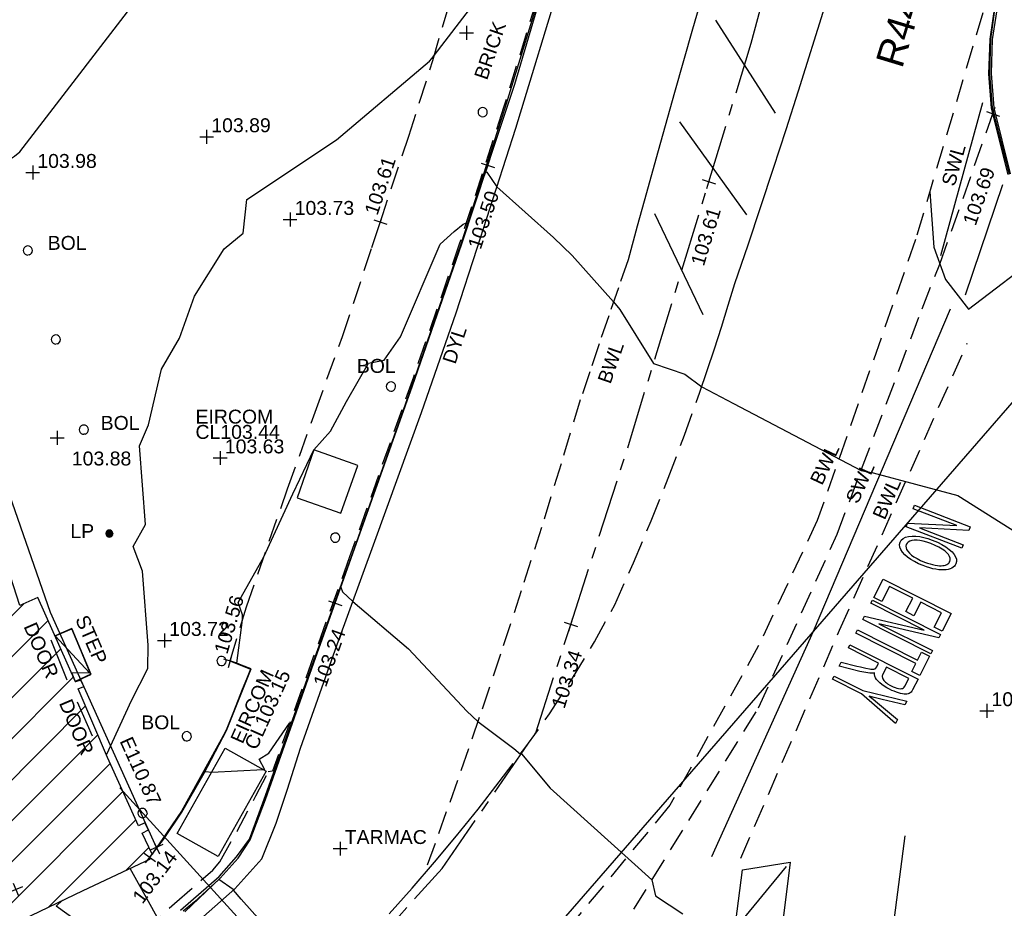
# Model space of a CAD drawing. Extents: x 635157 to 635442, y 694407 to 694910.
# Tile 43 of 104: x 635258 to 635280, y 694607 to 694626. Entities that reach past the tile are written whole.
import ezdxf

# ---------------------------------------------------------------- set-up
doc = ezdxf.new("R2010")
doc.units = 0
doc.header["$MEASUREMENT"] = 0
doc.linetypes.add('CENTER', pattern=[2, 1.25, -0.25, 0.25, -0.25])
doc.linetypes.add('DASHED', pattern=[0.75, 0.5, -0.25])
doc.layers.get('0').update_dxf_attribs({"color": 12, "linetype": 'CONTINUOUS'})
for name, color, linetype in [('BOLLARD', 132, 'CONTINUOUS'), ('BOLLARD_TXT', 132, 'CONTINUOUS'), ('BUILDING', 5, 'CONTINUOUS'), ('CHANGE_OF_SURFACE', 7, 'DASHED'), ('CONTOURS_INDEX', 4, 'CONTINUOUS'), ('CONTOURS_MINOR', 132, 'CONTINUOUS'), ('DOOR', 7, 'CONTINUOUS'), ('DOOR_TXT', 7, 'CONTINUOUS'), ('EAVE', 3, 'CONTINUOUS'), ('EAVE_LVL', 3, 'CONTINUOUS'), ('EIRCOM_COVER', 3, 'CONTINUOUS'), ('EIRCOM_COVER_RMK', 3, 'CONTINUOUS'), ('FORM_LINE', 92, 'DASHED'), ('FORM_LINE_LVL', 92, 'CONTINUOUS'), ('HATCHING', 4, 'CONTINUOUS'), ('KERB_BOTTOM', 172, 'CONTINUOUS'), ('KERB_BOTTOM_LVL', 172, 'CONTINUOUS'), ('KERB_TOP', 2, 'CONTINUOUS'), ('LAMPPOST', 6, 'CONTINUOUS'), ('LAMPPOST_TXT', 6, 'CONTINUOUS'), ('MARKINGS_DASHED_WHITE', 9, 'DASHED'), ('MARKINGS_DASHED_WHITE_TXT', 9, 'CONTINUOUS'), ('MARKINGS_DOUBLE_YELLOW', 9, 'CONTINUOUS'), ('MARKINGS_DOUBLE_YELLOW_TXT', 9, 'CONTINUOUS'), ('MARKINGS_WHITE_LINE', 9, 'CONTINUOUS'), ('MARKINGS_WHITE_LINE_TXT', 9, 'CONTINUOUS'), ('OVERHEAD_ELECTRIC', 1, 'OH_ELEC'), ('RIDGE_LVL', 6, 'CONTINUOUS'), ('ROAD_CROWNLINE', 212, 'CENTER'), ('ROAD_CROWNLINE_LVL', 212, 'CONTINUOUS'), ('ROAD_MARKINGS', 9, 'CONTINUOUS'), ('SPOT_HEIGHTS', 92, 'CONTINUOUS'), ('SPOT_HEIGHTS_LVL', 92, 'CONTINUOUS'), ('STEPS', 7, 'CONTINUOUS'), ('STEPS_TXT', 7, 'CONTINUOUS'), ('TEXT', 7, 'CONTINUOUS'), ('TEXT_RMK', 7, 'CONTINUOUS'), ('TEXT_TXT', 7, 'CONTINUOUS')]:
    doc.layers.add(name, color=color, linetype=linetype)
doc.styles.add('Arial', font='arial.ttf')
doc.linetypes.add('OH_ELEC', pattern='A,4,-0.4,["OE",Arial,S=0.36,R=0,X=0,Y=-0.18],-1.2', length=5.6)

# ---------------------------------------------------------------- blocks, each defined once
blk = doc.blocks.new('CIRCL')
at = {"color": 0, "linetype": 'ByBlock', "flags": 128}
for points in [[(0.5, 0), (0.475, 0.154), (0.404, 0.293), (0.293, 0.404), (0.154, 0.475), (0, 0.5), (-0.154, 0.475), (-0.293, 0.404), (-0.404, 0.293), (-0.475, 0.154), (-0.5, 0), (-0.475, -0.154), (-0.404, -0.293), (-0.293, -0.404), (-0.154, -0.475), (0, -0.5), (0.154, -0.475), (0.293, -0.404), (0.404, -0.293), (0.475, -0.154)], [(0.5, 0), (0.475, -0.154)]]:
    blk.add_lwpolyline(points, dxfattribs=at)
blk = doc.blocks.new('MH_CIR2')
at = {"color": 0, "linetype": 'ByBlock', "flags": 128}
for points in [[(0.5, 0), (0.475, 0.154), (0.404, 0.293), (0.293, 0.404), (0.154, 0.475), (0, 0.5), (-0.154, 0.475), (-0.293, 0.404), (-0.404, 0.293), (-0.475, 0.154), (-0.5, 0), (-0.475, -0.154), (-0.404, -0.293), (-0.293, -0.404), (-0.154, -0.475), (0, -0.5), (0.154, -0.475), (0.293, -0.404), (0.404, -0.293), (0.475, -0.154)], [(-0.499, -0.033), (0.033, 0.499)], [(-0.496, 0.06), (-0.06, 0.496)], [(-0.488, -0.111), (0.111, 0.488)], [(-0.467, -0.18), (0.18, 0.467)], [(-0.467, 0.179), (-0.179, 0.467)], [(-0.438, -0.241), (0.241, 0.438)], [(-0.403, -0.296), (0.296, 0.403)], [(-0.362, -0.345), (0.345, 0.362)], [(-0.315, -0.388), (0.388, 0.315)], [(-0.263, -0.425), (0.425, 0.263)], [(-0.204, -0.456), (0.456, 0.204)], [(-0.138, -0.48), (0.48, 0.138)], [(-0.064, -0.496), (0.496, 0.064)], [(0.5, 0), (0.475, -0.154)], [(0.022, -0.5), (0.5, -0.022)], [(0.128, -0.483), (0.483, -0.128)], [(0.305, -0.396), (0.396, -0.305)]]:
    blk.add_lwpolyline(points, dxfattribs=at)
blk = doc.blocks.new('SPOT')
at = {"color": 0, "linetype": 'ByBlock', "flags": 128}
for points in [[(-0.5, 0), (0.5, 0)], [(0, 0.5), (0, -0.5)]]:
    blk.add_lwpolyline(points, dxfattribs=at)
blk = doc.blocks.new('TXTNO')
at = {"color": 0, "linetype": 'ByBlock', "flags": 128}
for points in [[(-0.5, -0.335467), (-0.5, 0.335467), (-0.425149, 0.335467), (-0.136044, -0.191242), (-0.136044, 0.335467), (-0.066682, 0.335467), (-0.066682, -0.335467), (-0.140848, -0.335467), (-0.429954, 0.190574), (-0.429954, -0.335467)], [(-0.008848, -0.008633), (-0.006199, 0.054467), (0.003107, 0.111606), (0.017723, 0.162747), (0.037649, 0.207919), (0.06422, 0.246462), (0.094776, 0.278339), (0.127993, 0.303585), (0.164533, 0.321524), (0.203722, 0.332144), (0.246246, 0.335466), (0.273479, 0.334142), (0.300051, 0.328832), (0.32596, 0.32085), (0.350529, 0.310231), (0.374451, 0.295615), (0.396375, 0.278339), (0.416963, 0.257751), (0.434902, 0.235168), (0.451505, 0.208597), (0.466121, 0.180027), (0.478076, 0.148809), (0.488045, 0.114929), (0.49469, 0.078389), (0.498675, 0.039863), (0.5, -0.000662), (0.497351, -0.056466), (0.489369, -0.107622), (0.476752, -0.154119), (0.45815, -0.197304), (0.43424, -0.235827), (0.403683, -0.271693), (0.369808, -0.299601), (0.331928, -0.319526), (0.290756, -0.331482), (0.245572, -0.335467), (0.2004, -0.331482), (0.15855, -0.318864), (0.120685, -0.298276), (0.086806, -0.269706), (0.05625, -0.233166), (0.033001, -0.193981), (0.0144, -0.152132), (0.001771, -0.107622), (-0.006199, -0.059789)], [(0.063558, -0.009969), (0.065544, -0.055803), (0.07219, -0.096991), (0.082821, -0.134193), (0.097437, -0.166748), (0.1167, -0.195964), (0.138624, -0.219213), (0.162535, -0.237814), (0.188444, -0.251105), (0.215678, -0.259076), (0.24491, -0.261736), (0.274804, -0.259076), (0.303374, -0.251105), (0.329283, -0.237814), (0.35319, -0.219213), (0.375114, -0.194644), (0.393715, -0.166074), (0.408993, -0.131532), (0.418961, -0.092343), (0.425596, -0.047833), (0.427594, 0.001324), (0.426269, 0.033879), (0.422947, 0.065098), (0.417625, 0.094992), (0.410317, 0.123562), (0.40036, 0.150795), (0.391716, 0.170055), (0.380423, 0.187998), (0.367806, 0.203934), (0.353852, 0.21855), (0.337911, 0.231183), (0.320635, 0.242476), (0.303374, 0.251105), (0.284773, 0.257077), (0.266171, 0.2604), (0.246246, 0.261736), (0.215678, 0.259075), (0.18712, 0.251105), (0.161211, 0.237814), (0.136626, 0.219212), (0.115376, 0.195306), (0.096775, 0.166074), (0.082159, 0.13087), (0.071528, 0.089682), (0.065544, 0.043174)]]:
    blk.add_lwpolyline(points, close=True, dxfattribs=at)
blk = doc.blocks.new('TXTENTRY')
at = {"color": 0, "linetype": 'ByBlock', "flags": 128}
for points in [[(-0.5, -0.135288), (-0.5, 0.135288), (-0.33965, 0.135288), (-0.33965, 0.103441), (-0.470647, 0.103441), (-0.470647, 0.020634), (-0.347957, 0.020634), (-0.347957, -0.011213), (-0.470647, -0.011213), (-0.470647, -0.103436), (-0.33439, -0.103436), (-0.33439, -0.135288)], [(-0.308993, -0.135288), (-0.308993, 0.135288), (-0.278802, 0.135288), (-0.16221, -0.077125), (-0.16221, 0.135288), (-0.134238, 0.135288), (-0.134238, -0.135288), (-0.164148, -0.135288), (-0.280746, 0.076855), (-0.280746, -0.135288)], [(-0.038955, -0.135288), (-0.038955, 0.103441), (-0.112071, 0.103441), (-0.112071, 0.135288), (0.063793, 0.135288), (0.063793, 0.103441), (-0.009597, 0.103441), (-0.009597, -0.135288)], [(0.09657, -0.135288), (0.09657, 0.135288), (0.195162, 0.135288), (0.206797, 0.135012), (0.217041, 0.134184), (0.226181, 0.132522), (0.233936, 0.13058), (0.240582, 0.127814), (0.246123, 0.124211), (0.251383, 0.12006), (0.256367, 0.115071), (0.260799, 0.109258), (0.264679, 0.102608), (0.268002, 0.095135), (0.270766, 0.087657), (0.27271, 0.07935), (0.273813, 0.070762), (0.274095, 0.061622), (0.273538, 0.049992), (0.271601, 0.038914), (0.268278, 0.028941), (0.263846, 0.020082), (0.258029, 0.012051), (0.251107, 0.004849), (0.243076, -0.000969), (0.233936, -0.005953), (0.223411, -0.009552), (0.211781, -0.012322), (0.216489, -0.015093), (0.22064, -0.01814), (0.227567, -0.024233), (0.230337, -0.026999), (0.235598, -0.033368), (0.245014, -0.04694), (0.249446, -0.054143), (0.253602, -0.061622), (0.292369, -0.135288), (0.255539, -0.135288), (0.225629, -0.079069), (0.21926, -0.066606), (0.208177, -0.047217), (0.199594, -0.034478), (0.196271, -0.030327), (0.192673, -0.026447), (0.189345, -0.0234), (0.186022, -0.02091), (0.182699, -0.018968), (0.1791, -0.017583), (0.175221, -0.016478), (0.170513, -0.015645), (0.159716, -0.015093), (0.125926, -0.015093), (0.125926, -0.135288)], [(0.125926, 0.015926), (0.189069, 0.015926), (0.1971, 0.016202), (0.204026, 0.016759), (0.210396, 0.017588), (0.22064, 0.02091), (0.224796, 0.023129), (0.231999, 0.028941), (0.235045, 0.032545), (0.237535, 0.036696), (0.239754, 0.041128), (0.241691, 0.045836), (0.243628, 0.055809), (0.243905, 0.061346), (0.243352, 0.069377), (0.241967, 0.076579), (0.239477, 0.082949), (0.23615, 0.088766), (0.231999, 0.09375), (0.226734, 0.0979), (0.220364, 0.101229), (0.213166, 0.103441), (0.205135, 0.104826), (0.196271, 0.105378), (0.125926, 0.105378)], [(0.382017, -0.135288), (0.382017, -0.020629), (0.296444, 0.135288), (0.332167, 0.135288), (0.375923, 0.053867), (0.39033, 0.025618), (0.398637, 0.007895), (0.407219, 0.025895), (0.417192, 0.045284), (0.465934, 0.135288), (0.5, 0.135288), (0.411375, -0.020629), (0.411375, -0.135288)]]:
    blk.add_lwpolyline(points, close=True, dxfattribs=at)

msp = doc.modelspace()

# ---------------------------------------------------------------- hatches: boundary and pattern name
at = {"layer": 'HATCHING'}
h = msp.add_hatch(dxfattribs=at)
h.set_pattern_fill('ANSI31', color=256, scale=5)
h.paths.add_polyline_path([(635260.896, 694581.354), (635271.301, 694591.065), (635302.17, 694594.765), (635349.044, 694556.282), (635353.774, 694561.666), (635353.181, 694562.179), (635353.055, 694562.037), (635351.178, 694563.755), (635351.308, 694563.906), (635351.141, 694564.051), (635351.119, 694564.026), (635350.843, 694564.274), (635350.862, 694564.294), (635350.686, 694564.453), (635350.533, 694564.296), (635349.664, 694565.097), (635349.71, 694565.154), (635347.832, 694566.742), (635347.894, 694566.828), (635347.718, 694566.973), (635347.707, 694566.961), (635346.72, 694567.821), (635346.732, 694567.838), (635346.558, 694567.99), (635346.546, 694567.975), (635345.859, 694568.571), (635345.865, 694568.583), (635345.698, 694568.727), (635345.688, 694568.715), (635344.083, 694570.124), (635344.099, 694570.146), (635343.918, 694570.294), (635343.798, 694570.159), (635343.063, 694570.784), (635343.185, 694570.943), (635342.999, 694571.098), (635342.982, 694571.081), (635342.693, 694571.338), (635342.705, 694571.348), (635342.521, 694571.507), (635342.418, 694571.399), (635341.445, 694572.255), (635341.534, 694572.365), (635341.47, 694572.411), (635341.455, 694572.387), (635340.578, 694573.191), (635339.399, 694574.235), (635338.84, 694574.706), (635338.028, 694573.821), (635337.712, 694574.119), (635337.6, 694574.019), (635335.874, 694575.784), (635335.936, 694575.841), (635335.085, 694576.725), (635334.129, 694577.654), (635333.916, 694577.86), (635333.928, 694577.875), (635333.617, 694578.184), (635333.563, 694578.139), (635332.016, 694579.701), (635330.59, 694581.108), (635329.975, 694581.705), (635329.198, 694582.551), (635328.055, 694583.661), (635326.6, 694585.113), (635325.119, 694586.549), (635322.835, 694588.781), (635321.641, 694589.943), (635321.587, 694589.924), (635320.899, 694590.603), (635320.931, 694590.661), (635320.077, 694591.49), (635318.84, 694592.759), (635317.992, 694591.945), (635315.632, 694594.419), (635315.7, 694594.487), (635315.499, 694594.72), (635315.418, 694594.651), (635314.164, 694595.953), (635313.759, 694596.331), (635313.805, 694596.375), (635313.029, 694597.193), (635313.087, 694597.254), (635312.906, 694597.451), (635312.794, 694597.369), (635312.012, 694598.213), (635311.038, 694599.21), (635309.335, 694600.978), (635307.47, 694602.911), (635304.955, 694605.524), (635303.752, 694606.799), (635302.484, 694605.988), (635300.455, 694604.654), (635298.629, 694603.434), (635298.438, 694603.818), (635298.325, 694603.814), (635298.327, 694603.847), (635298.083, 694603.826), (635298.087, 694603.776), (635296.479, 694603.652), (635293.791, 694603.475), (635293.781, 694603.537), (635293.565, 694603.519), (635293.563, 694603.456), (635293.45, 694603.451), (635293.447, 694603.485), (635293.107, 694603.455), (635292.457, 694603.402), (635292.456, 694603.306), (635290.989, 694603.213), (635289.262, 694603.112), (635287.612, 694602.948), (635287.604, 694603.252), (635287.416, 694603.223), (635287.256, 694603.269), (635281.306, 694602.227), (635281.338, 694602.064), (635280.227, 694601.865), (635280.217, 694601.904), (635279.242, 694601.735), (635279.244, 694601.683), (635278.789, 694601.62), (635278.769, 694601.715), (635278.257, 694601.629), (635278.298, 694601.375), (635277.296, 694601.174), (635277.281, 694601.244), (635274.164, 694600.654), (635274.126, 694600.831), (635273.595, 694600.745), (635273.612, 694600.622), (635272.842, 694600.47), (635272.813, 694600.568), (635272.69, 694600.549), (635272.676, 694600.612), (635272.506, 694600.585), (635272.553, 694600.411), (635271.624, 694600.26), (635271.597, 694600.409), (635271.438, 694600.384), (635271.46, 694600.264), (635269.72, 694599.945), (635269.695, 694600.056), (635269.536, 694600.046), (635269.541, 694600.005), (635269.265, 694599.968), (635269.261, 694599.967), (635269.144, 694599.95), (635269.122, 694599.987), (635268.658, 694599.882), (635267.659, 694599.738), (635266.935, 694599.607), (635266.712, 694599.546), (635265.842, 694599.272), (635265.403, 694599.095), (635264.859, 694598.857), (635264.136, 694598.433), (635263.654, 694598.103), (635262.693, 694597.37), (635261.849, 694596.651), (635259.968, 694594.782), (635259.541, 694594.369), (635258.504, 694593.222), (635256.117, 694590.796), (635253.887, 694588.515), (635252.136, 694586.755), (635250.468, 694585.014), (635250.565, 694584.943), (635249.029, 694581.573), (635248.94, 694581.578), (635248.779, 694581.392), (635247.257, 694578.117), (635247.377, 694578.059), (635246.22, 694575.47), (635245.413, 694573.695), (635245.572, 694573.625), (635244.602, 694570.924), (635243.592, 694568.147), (635242.992, 694566.524), (635240.926, 694560.703), (635239.925, 694557.907), (635245.673, 694555.119), (635244.622, 694553.171), (635249.369, 694550.738)])
h.paths.add_polyline_path([(635270.502, 694638.968), (635270.355, 694639.656), (635270.099, 694640.004), (635269.974, 694639.978), (635269.234, 694643.744), (635269.342, 694643.767), (635269.322, 694643.86), (635269.242, 694644.227), (635269.151, 694644.211), (635268.126, 694649.09), (635268.266, 694649.619), (635268.08, 694650.298), (635262.499, 694648.76), (635259.61, 694648.002), (635225.189, 694638.19), (635237.908, 694599.325), (635242.215, 694595.061), (635244.529, 694597.421), (635244.865, 694597.09), (635248.377, 694600.666), (635250.023, 694602.336), (635250.364, 694602.639), (635250.72, 694602.87), (635250.698, 694602.901), (635252.308, 694603.821), (635255.825, 694605.85), (635255.94, 694605.85), (635256.514, 694606.137), (635259.703, 694607.669), (635261.154, 694608.348), (635261.139, 694608.382), (635261.151, 694608.399), (635261.188, 694608.448), (635260.972, 694608.904), (635261.113, 694608.973), (635261.105, 694608.989), (635261.031, 694609.127), (635260.896, 694609.058), (635260.202, 694610.586), (635260.203, 694610.588), (635259.597, 694612.012), (635259.717, 694612.064), (635259.651, 694612.203), (635259.536, 694612.162), (635258.725, 694613.987), (635258.337, 694613.809), (635257.392, 694616.735), (635256.656, 694618.938), (635255.872, 694621.37), (635255.365, 694622.98), (635255.419, 694622.997), (635255.365, 694623.176), (635255.303, 694623.159), (635255.002, 694624.184), (635254.671, 694625.049), (635254.654, 694625.14), (635253.695, 694628.085), (635253.599, 694628.411), (635253.627, 694628.424), (635253.582, 694628.588), (635253.565, 694628.583), (635253.222, 694629.782), (635252.99, 694630.62), (635252.935, 694630.823), (635252.666, 694631.806), (635252.688, 694631.826), (635252.644, 694631.972), (635252.615, 694631.966), (635252.05, 694634.086), (635255.212, 694634.914), (635261.489, 694636.563), (635266.455, 694637.838)])
h.paths.add_polyline_path([(635338.032, 694573.749), (635339.246, 694572.538), (635339.571, 694572.863), (635338.357, 694574.074)], flags=24)
h.paths.add_polyline_path([(635338.362, 694574.085), (635339.705, 694573.019), (635339.99, 694573.379), (635338.647, 694574.445)], flags=24)
h.paths.add_polyline_path([(635296.307, 694603.056), (635297.717, 694603.14), (635297.689, 694603.605), (635296.279, 694603.521)], flags=24)
h.paths.add_polyline_path([(635346.194, 694563.401), (635347.496, 694562.25), (635347.8, 694562.594), (635346.499, 694563.745)], flags=24)
h.paths.add_polyline_path([(635337.06, 694571.164), (635338.372, 694570.023), (635338.673, 694570.37), (635337.362, 694571.51)], flags=24)
h.paths.add_polyline_path([(635322.848, 694583.779), (635324.088, 694582.561), (635324.41, 694582.889), (635323.171, 694584.107)], flags=24)
h.paths.add_polyline_path([(635313.707, 694592.249), (635314.942, 694591.031), (635315.259, 694591.352), (635314.024, 694592.571)], flags=24)
h.paths.add_polyline_path([(635310.682, 694595.119), (635311.842, 694593.825), (635312.185, 694594.132), (635311.025, 694595.425)], flags=24)
h.paths.add_polyline_path([(635301.949, 694604.142), (635303.164, 694602.9), (635303.493, 694603.222), (635302.277, 694604.463)], flags=24)
h.paths.add_polyline_path([(635288.728, 694599.403), (635290.452, 694599.62), (635290.394, 694600.076), (635288.67, 694599.858)], flags=24)
h.paths.add_polyline_path([(635275.157, 694596.947), (635276.867, 694597.257), (635276.785, 694597.709), (635275.075, 694597.399)], flags=24)
h.paths.add_polyline_path([(635263.764, 694594.411), (635265.448, 694594.838), (635265.335, 694595.284), (635263.651, 694594.857)], flags=24)
h.paths.add_polyline_path([(635253.188, 694583.417), (635254.398, 694584.664), (635254.068, 694584.984), (635252.858, 694583.737)], flags=24)
h.paths.add_polyline_path([(635314.826, 694591.686), (635317.056, 694591.686), (635317.056, 694592.151), (635314.826, 694592.151)], flags=24)
h.paths.add_polyline_path([(635312.651, 694593.851), (635314.881, 694593.851), (635314.881, 694594.316), (635312.651, 694594.316)], flags=24)
h.paths.add_polyline_path([(635313.667, 694592.579), (635315.918, 694592.579), (635315.918, 694593.039), (635313.667, 694593.039)], flags=24)
h.paths.add_polyline_path([(635337.042, 694573.36), (635337.774, 694573.36), (635337.774, 694573.81), (635337.042, 694573.81)], flags=24)
h.paths.add_polyline_path([(635318.31, 694591.806), (635319.042, 694591.806), (635319.042, 694592.256), (635318.31, 694592.256)], flags=24)
h.paths.add_polyline_path([(635309.965, 694598.888), (635310.697, 694598.888), (635310.697, 694599.338), (635309.965, 694599.338)], flags=24)
h.paths.add_polyline_path([(635310.527, 694598.751), (635311.516, 694597.742), (635311.848, 694598.068), (635310.859, 694599.077)], flags=24)
h.paths.add_polyline_path([(635312.237, 694597.067), (635313.167, 694596.003), (635313.517, 694596.31), (635312.588, 694597.373)], flags=24)
h.paths.add_polyline_path([(635322.492, 694587.943), (635323.493, 694586.946), (635323.822, 694587.276), (635322.821, 694588.273)], flags=24)
h.paths.add_polyline_path([(635324.77, 694585.838), (635325.757, 694584.828), (635326.09, 694585.154), (635325.103, 694586.164)], flags=24)
h.paths.add_polyline_path([(635328.178, 694581.946), (635329.177, 694580.947), (635329.506, 694581.276), (635328.507, 694582.275)], flags=24)
h.paths.add_polyline_path([(635335.579, 694575.244), (635336.558, 694574.226), (635336.893, 694574.549), (635335.915, 694575.567)], flags=24)
h.paths.add_polyline_path([(635340.841, 694572.034), (635341.933, 694571.139), (635342.228, 694571.499), (635341.136, 694572.394)], flags=24)
h.paths.add_polyline_path([(635342.411, 694570.715), (635343.434, 694569.74), (635343.755, 694570.077), (635342.733, 694571.052)], flags=24)
h.paths.add_polyline_path([(635349.001, 694564.982), (635350.059, 694564.047), (635350.367, 694564.396), (635349.309, 694565.331)], flags=24)
h.paths.add_polyline_path([(635351.233, 694562.997), (635352.267, 694562.034), (635352.584, 694562.375), (635351.55, 694563.338)], flags=24)
h.paths.add_polyline_path([(635319.575, 694590.969), (635320.591, 694589.988), (635320.914, 694590.323), (635319.898, 694591.304)], flags=24)
h.paths.add_polyline_path([(635276.935, 694600.547), (635278.327, 694600.787), (635278.247, 694601.246), (635276.855, 694601.006)], flags=24)
h.paths.add_polyline_path([(635271.242, 694599.626), (635272.638, 694599.84), (635272.567, 694600.3), (635271.171, 694600.086)], flags=24)
h.paths.add_polyline_path([(635293.625, 694602.811), (635295.035, 694602.888), (635295.01, 694603.353), (635293.599, 694603.276)], flags=24)
h.paths.add_polyline_path([(635298.296, 694602.545), (635300.059, 694602.545), (635300.059, 694603.011), (635298.296, 694603.011)], flags=24)
h.paths.add_polyline_path([(635298.298, 694602.883), (635299.03, 694602.883), (635299.03, 694603.333), (635298.298, 694603.333)], flags=24)
h.paths.add_polyline_path([(635301.729, 694604.552), (635302.841, 694605.423), (635302.554, 694605.789), (635301.442, 694604.918)], flags=24)
h.paths.add_polyline_path([(635287.138, 694602.382), (635287.87, 694602.382), (635287.87, 694602.832), (635287.138, 694602.832)], flags=24)
h.paths.add_polyline_path([(635289.373, 694602.436), (635291.322, 694602.436), (635291.322, 694602.901), (635289.373, 694602.901)], flags=24)
h.paths.add_polyline_path([(635266.739, 694599.026), (635267.973, 694599.224), (635267.899, 694599.683), (635266.665, 694599.485)], flags=24)
h.paths.add_polyline_path([(635267.196, 694597.975), (635268.577, 694598.272), (635268.479, 694598.727), (635267.098, 694598.43)], flags=24)
h.paths.add_polyline_path([(635261.894, 694596.529), (635264.123, 694596.529), (635264.123, 694596.995), (635261.894, 694596.995)], flags=24)
h.paths.add_polyline_path([(635260.136, 694594.825), (635262.365, 694594.825), (635262.365, 694595.291), (635260.136, 694595.291)], flags=24)
h.paths.add_polyline_path([(635260.961, 694595.684), (635263.212, 694595.684), (635263.212, 694596.144), (635260.961, 694596.144)], flags=24)
h.paths.add_polyline_path([(635245.605, 694573.179), (635246.337, 694573.179), (635246.337, 694573.629), (635245.605, 694573.629)], flags=24)
h.paths.add_polyline_path([(635244.39, 694569.945), (635245.122, 694569.945), (635245.122, 694570.395), (635244.39, 694570.395)], flags=24)
h.paths.add_polyline_path([(635249.677, 694581.168), (635250.217, 694582.473), (635249.787, 694582.651), (635249.247, 694581.346)], flags=24)
h.paths.add_polyline_path([(635251.026, 694584.944), (635251.758, 694584.944), (635251.758, 694585.394), (635251.026, 694585.394)], flags=24)
h.paths.add_polyline_path([(635252.644, 694586.001), (635253.645, 694586.997), (635253.317, 694587.327), (635252.315, 694586.331)], flags=24)
h.paths.add_polyline_path([(635259.035, 694592.847), (635260, 694593.878), (635259.66, 694594.197), (635258.695, 694593.165)], flags=24)
h.paths.add_polyline_path([(635245.28, 694570.874), (635245.706, 694572.221), (635245.262, 694572.361), (635244.836, 694571.014)], flags=24)
h.paths.add_polyline_path([(635242.623, 694563.839), (635243.086, 694565.174), (635242.646, 694565.327), (635242.183, 694563.992)], flags=24)
h.paths.add_polyline_path([(635266.435, 694637.96), (635267.836, 694638.269), (635267.737, 694638.718), (635266.336, 694638.408)], flags=24)
h.paths.add_polyline_path([(635258.708, 694636.072), (635260.764, 694636.526), (635260.667, 694636.965), (635258.61, 694636.511)], flags=24)
h.paths.add_polyline_path([(635252.819, 694634.329), (635254.22, 694634.638), (635254.121, 694635.087), (635252.72, 694634.778)], flags=24)
h.paths.add_polyline_path([(635269.538, 694643.977), (635269.962, 694641.914), (635270.403, 694642.005), (635269.978, 694644.068)], flags=25)
h.paths.add_polyline_path([(635270.291, 694640.94), (635270.58, 694639.534), (635271.031, 694639.627), (635270.742, 694641.033)], flags=9)
h.paths.add_polyline_path([(635257.245, 694610.068), (635257.909, 694608.462), (635258.334, 694608.638), (635257.67, 694610.244)], flags=24)
h.paths.add_polyline_path([(635252.33, 694633.92), (635252.812, 694632.274), (635253.253, 694632.404), (635252.771, 694634.049)], flags=25)
h.paths.add_polyline_path([(635260.376, 694610.927), (635261.081, 694609.364), (635261.5, 694609.553), (635260.795, 694611.116)], flags=25)
h.paths.add_polyline_path([(635245.409, 694596.693), (635246.61, 694597.918), (635246.282, 694598.24), (635245.081, 694597.015)], flags=25)
h.paths.add_polyline_path([(635254.342, 694604.103), (635255.841, 694604.935), (635255.618, 694605.337), (635254.119, 694604.504)], flags=25)
h.paths.add_polyline_path([(635243.062, 694594.212), (635244.256, 694595.443), (635243.926, 694595.763), (635242.732, 694594.533)], flags=25)
h.paths.add_polyline_path([(635240.944, 694596.988), (635242.153, 694598.236), (635241.823, 694598.556), (635240.614, 694597.308)], flags=24)
h.paths.add_polyline_path([(635248.926, 694605.338), (635250.44, 694606.192), (635250.214, 694606.592), (635248.7, 694605.738)], flags=24)
h.paths.add_polyline_path([(635254.026, 694614.719), (635254.535, 694613.058), (635254.975, 694613.193), (635254.465, 694614.854)], flags=24)
h.paths.add_polyline_path([(635250.542, 694625.567), (635251.051, 694623.906), (635251.49, 694624.04), (635250.981, 694625.702)], flags=24)
h.paths.add_polyline_path([(635250.049, 694629.572), (635250.534, 694627.903), (635250.976, 694628.032), (635250.49, 694629.7)], flags=24)
h.paths.add_polyline_path([(635247.541, 694637.653), (635248.026, 694635.984), (635248.467, 694636.113), (635247.982, 694637.781)], flags=24)
h.paths.add_polyline_path([(635260.999, 694607.247), (635261.863, 694608.392), (635261.496, 694608.669), (635260.632, 694607.524)], flags=25)
h.paths.add_polyline_path([(635251.37, 694633.841), (635251.768, 694632.486), (635252.215, 694632.617), (635251.817, 694633.973)], flags=24)
h.paths.add_polyline_path([(635252.184, 694630.91), (635252.612, 694629.564), (635253.055, 694629.705), (635252.628, 694631.051)], flags=24)
h.paths.add_polyline_path([(635253.951, 694625.37), (635254.39, 694624.028), (635254.832, 694624.172), (635254.394, 694625.515)], flags=24)
h.paths.add_polyline_path([(635256.233, 694618.497), (635256.652, 694617.148), (635257.097, 694617.286), (635256.678, 694618.635)], flags=24)
h.paths.add_polyline_path([(635255.481, 694620.937), (635255.908, 694619.591), (635256.352, 694619.732), (635255.925, 694621.078)], flags=24)
h.paths.add_polyline_path([(635257.286, 694615.379), (635257.707, 694614.03), (635258.151, 694614.169), (635257.731, 694615.518)], flags=24)
h.paths.add_polyline_path([(635258.306, 694613.401), (635258.868, 694612.105), (635259.296, 694612.291), (635258.733, 694613.586)], flags=24)
h.paths.add_polyline_path([(635259.07, 694611.75), (635259.622, 694610.449), (635260.051, 694610.631), (635259.498, 694611.932)], flags=24)
h.paths.add_polyline_path([(635255.141, 694605.853), (635255.873, 694605.853), (635255.873, 694606.303), (635255.141, 694606.303)], flags=24)
h.paths.add_polyline_path([(635251.711, 694603.1), (635252.606, 694603.1), (635252.606, 694603.55), (635251.711, 694603.55)], flags=25)
h.paths.add_polyline_path([(635248.579, 694600.986), (635249.519, 694602.04), (635249.172, 694602.35), (635248.231, 694601.296)], flags=24)
h.paths.add_polyline_path([(635250.507, 694603.219), (635251.747, 694603.895), (635251.524, 694604.304), (635250.284, 694603.628)], flags=24)
h.paths.add_polyline_path([(635248.752, 694599.469), (635250.268, 694601.005), (635249.936, 694601.332), (635248.421, 694599.796)], flags=25)
h.paths.add_polyline_path([(635248.891, 694600.248), (635249.899, 694601.27), (635249.572, 694601.592), (635248.564, 694600.571)], flags=25)

# ---------------------------------------------------------------- linework, layer by layer
at = {"layer": 'BUILDING'}
for points in [[(635225.189, 694638.19, 103.994), (635237.908, 694599.325, 101.801), (635242.215, 694595.061, 101.825), (635244.529, 694597.421, 102.134), (635244.865, 694597.09, 102.139), (635248.377, 694600.666, 102.238), (635250.023, 694602.336, 102.417), (635250.364, 694602.639, 102.486), (635250.72, 694602.87, 102.51), (635250.698, 694602.901, 102.518), (635252.308, 694603.821, 102.616), (635255.825, 694605.85, 102.797), (635255.94, 694605.85, 102.803), (635256.514, 694606.137, 102.84), (635259.703, 694607.669, 103.026), (635261.154, 694608.348, 103.13), (635261.139, 694608.382, 103.142)], [(635261.188, 694608.448, 103.575), (635260.972, 694608.904, 103.575), (635261.114, 694608.973, 103.577), (635261.031, 694609.127, 103.604), (635260.896, 694609.058, 103.624), (635260.227, 694610.531, 103.745), (635259.597, 694612.012, 103.863), (635259.717, 694612.064, 103.839), (635259.651, 694612.203, 103.867), (635259.536, 694612.162, 103.929), (635258.725, 694613.987, 103.938), (635258.337, 694613.809, 103.944), (635257.392, 694616.735, 103.955), (635256.656, 694618.938, 104.015), (635255.872, 694621.37, 104.069), (635255.365, 694622.98, 104.092), (635255.419, 694622.997, 104.093), (635255.365, 694623.176, 104.096), (635255.303, 694623.159, 104.098), (635255.002, 694624.184, 104.114), (635254.671, 694625.049, 104.126), (635254.654, 694625.14, 104.127), (635253.695, 694628.085, 104.167)], [(635261.139, 694608.382, 103.142), (635261.188, 694608.448, 103.575)]]:
    msp.add_polyline3d(points, dxfattribs=at)
at = {"layer": 'CHANGE_OF_SURFACE'}
for points in [[(635270.97, 694649.301, 104.086), (635271.391, 694647.282, 104.074), (635271.722, 694645.323, 104.027), (635271.979, 694643.752, 104.007), (635272.131, 694642.505, 103.98), (635272.225, 694641.112, 103.953), (635272.257, 694640.344, 103.941), (635272.198, 694639.092, 103.932), (635272.153, 694637.87, 103.931), (635271.997, 694636.644, 103.899), (635271.933, 694636.204, 103.824), (635271.304, 694633.546, 103.762), (635270.921, 694632.09, 103.721), (635270.693, 694631.206, 103.783), (635269.699, 694627.593, 103.709), (635268.763, 694624.55, 103.634), (635267.817, 694621.622, 103.476), (635266.819, 694618.735, 103.462), (635265.444, 694614.86, 103.324), (635264.67, 694612.716, 103.282), (635263.781, 694610.241, 103.227), (635263.69, 694610.223, 103.229)], [(635261.014, 694606.767, 103.041), (635261.671, 694607.387, 103.093), (635262.495, 694608.102, 103.14), (635262.646, 694608.286, 103.148), (635263.021, 694608.945, 103.17), (635263.423, 694609.705, 103.214), (635263.69, 694610.223, 103.229)]]:
    msp.add_polyline3d(points, dxfattribs=at)
at = {"layer": 'CONTOURS_INDEX'}
for points in [[(635256.84, 694618.386, 104), (635256.974, 694619.017, 104), (635257.228, 694619.864, 104), (635257.578, 694620.665, 104), (635257.731, 694621.233, 104), (635258.044, 694622.79, 104), (635258.111, 694623.425, 104), (635258.22, 694623.498, 104), (635258.334, 694623.595, 104), (635264.059, 694631.04, 104), (635265.749, 694632.969, 104), (635266.612, 694633.213, 104), (635266.658, 694633.273, 104), (635267.477, 694634.373, 104), (635268.1, 694636.205, 104), (635268.62, 694636.034, 104), (635269.008, 694636.607, 104), (635269.422, 694637.112, 104), (635269.236, 694637.762, 104), (635269.81, 694637.689, 104), (635270.061, 694638.298, 104), (635270.334, 694638.878, 104), (635270.215, 694638.888, 104)], [(635264.785, 694605.603, 103), (635263.111, 694607.476, 103), (635262.94, 694607.675, 103), (635262.934, 694607.686, 103), (635262.626, 694607.904, 103), (635262.104, 694607.423, 103), (635261.859, 694607.22, 103)], [(635259.632, 694606.965, 103), (635259.121, 694607.331, 103), (635259.257, 694607.455, 103)]]:
    msp.add_polyline3d(points, dxfattribs=at)
msp.add_polyline3d([(635259.837, 694612.357, 104), (635259.456, 694612.349, 104), (635259.533, 694612.175, 104), (635259.864, 694612.328, 104), (635259.457, 694613.311, 104), (635259.1, 694613.159, 104), (635259.837, 694612.357, 104)], close=True, dxfattribs=at)
at = {"layer": 'CONTOURS_MINOR'}
for points in [[(635260.202, 694610.59, 103.75), (635260.202, 694610.607, 103.75), (635260.212, 694610.607, 103.75), (635260.743, 694611.761, 103.75), (635261.095, 694612.452, 103.75), (635261.106, 694612.957, 103.75), (635260.981, 694614.55, 103.75), (635260.781, 694615.087, 103.75), (635261.049, 694615.559, 103.75), (635260.919, 694617.254, 103.75), (635261.109, 694617.709, 103.75), (635261.39, 694618.91, 103.75), (635261.782, 694619.575, 103.75), (635262.104, 694620.483, 103.75), (635262.744, 694621.502, 103.75), (635263.152, 694621.842, 103.75), (635263.228, 694622.565, 103.75), (635265.165, 694623.852, 103.75), (635267.169, 694625.548, 103.75), (635267.214, 694625.606, 103.75), (635267.27, 694625.67, 103.75), (635269.283, 694628.306, 103.75)], [(635279.362, 694626.76, 103.75), (635279.257, 694626.023, 103.75), (635279.235, 694625.279, 103.75), (635279.297, 694624.539, 103.75), (635279.662, 694623.112, 103.75)], [(635261.179, 694608.437, 103.5), (635261.232, 694608.506, 103.5), (635261.826, 694609.37, 103.5), (635261.941, 694609.572, 103.5), (635262.673, 694610.903, 103.5), (635262.79, 694611.127, 103.5), (635262.947, 694611.527, 103.5), (635263.139, 694612.006, 103.5), (635263.316, 694612.439, 103.5), (635263.012, 694612.566, 103.5), (635263.137, 694613.503, 103.5), (635263.14, 694613.608, 103.5), (635263.04, 694613.879, 103.5), (635263.598, 694614.864, 103.5), (635264.221, 694616.222, 103.5), (635264.677, 694617.168, 103.5), (635265.034, 694617.57, 103.5), (635265.377, 694618.21, 103.5), (635265.849, 694619.035, 103.5), (635266.188, 694619.098, 103.5), (635266.541, 694619.605, 103.5), (635267.397, 694621.601, 103.5), (635267.697, 694621.876, 103.5), (635267.89, 694622.035, 103.5), (635267.961, 694622.066, 103.5), (635267.996, 694622.055, 103.5), (635268.38, 694623.17, 103.5), (635268.405, 694623.153, 103.5), (635268.621, 694622.842, 103.5), (635269.842, 694621.743, 103.5), (635270.244, 694621.36, 103.5), (635271.135, 694620.361, 103.5), (635271.266, 694620.194, 103.5), (635271.994, 694619.028, 103.5), (635272.674, 694618.802, 103.5), (635273.034, 694618.529, 103.5), (635273.719, 694618.165, 103.5), (635276.469, 694616.719, 103.5), (635276.727, 694616.673, 103.5), (635278.553, 694616.185, 103.5), (635280.891, 694614.71, 103.5)], [(635261.151, 694608.399, 103.25), (635261.377, 694608.698, 103.25), (635261.829, 694609.356, 103.25), (635262.313, 694610.199, 103.25), (635262.326, 694610.225, 103.25), (635262.34, 694610.23, 103.25), (635262.472, 694610.22, 103.25), (635263.584, 694610.274, 103.25), (635263.615, 694610.27, 103.25), (635263.494, 694610.495, 103.25), (635263.701, 694610.626, 103.25), (635264.152, 694611.272, 103.25), (635264.186, 694611.26, 103.25), (635265.259, 694614.21, 103.25), (635265.29, 694614.107, 103.25), (635265.513, 694613.896, 103.25), (635266.715, 694612.88, 103.25), (635267.975, 694611.535, 103.25), (635268.21, 694611.313, 103.25), (635268.988, 694610.731, 103.25), (635269.125, 694610.604, 103.25), (635269.136, 694610.605, 103.25), (635269.149, 694610.616, 103.25), (635269.77, 694609.876, 103.25), (635271.962, 694607.893, 103.25), (635272.038, 694607.551, 103.25), (635272.63, 694607.166, 103.25)]]:
    msp.add_polyline3d(points, dxfattribs=at)
at = {"layer": 'DOOR'}
for points in [[(635259.002, 694613.07, 104.2), (635259.352, 694612.211, 104.194)], [(635259.901, 694610.997, 103.833), (635259.577, 694611.73, 103.858)]]:
    msp.add_polyline3d(points, dxfattribs=at)
at = {"layer": 'EAVE'}
msp.add_polyline3d([(635261.283, 694608.595, 110.87), (635259.001, 694613.657, 110.836), (635253.96, 694628.14, 110.348)], dxfattribs=at)
at = {"layer": 'EIRCOM_COVER'}
for points in [[(635265.624, 694616.833, 103.441), (635264.677, 694617.168, 103.5), (635264.312, 694616.136, 103.478), (635265.259, 694615.801, 103.419)], [(635262.609, 694608.399, 103.151), (635261.727, 694608.895, 103.18), (635262.762, 694610.736, 103.277), (635263.644, 694610.24, 103.248)]]:
    msp.add_polyline3d(points, close=True, dxfattribs=at)
at = {"layer": 'FORM_LINE'}
for points in [[(635262.874, 694612.62, 103.563), (635263.22, 694613.782, 103.48), (635264.109, 694616.328, 103.527), (635264.703, 694617.983, 103.533), (635265.291, 694619.613, 103.554), (635265.925, 694621.529, 103.584), (635266.108, 694622.081, 103.609), (635266.72, 694623.931, 103.694), (635267.239, 694625.563, 103.748), (635269.012, 694631.649, 103.86), (635269.053, 694631.791, 103.863), (635269.639, 694634.019, 103.905), (635270.164, 694636.242, 103.944), (635270.328, 694637.298, 103.971), (635270.502, 694638.968, 103.995)], [(635270.784, 694605.99, 103.193), (635274.259, 694611.602, 103.361), (635275.953, 694615.348, 103.465), (635277.784, 694620.21, 103.589), (635278.168, 694621.174, 103.617), (635279.311, 694624.416, 103.688)]]:
    msp.add_polyline3d(points, dxfattribs=at)
at = {"layer": 'KERB_BOTTOM'}
for points in [[(635261.894, 694607.206, 102.944), (635262.653, 694607.929, 103.002), (635263.044, 694608.36, 103.029), (635263.305, 694608.762, 103.053), (635263.629, 694609.627, 103.084), (635264.715, 694612.695, 103.206), (635265.134, 694613.863, 103.24), (635265.482, 694614.831, 103.268), (635266.801, 694618.551, 103.377), (635267.862, 694621.607, 103.456), (635268.425, 694623.305, 103.504), (635269.004, 694625.054, 103.553), (635269.749, 694627.571, 103.602), (635270.685, 694630.885, 103.672), (635271.194, 694632.912, 103.726), (635271.35, 694633.534, 103.742), (635271.979, 694636.195, 103.804), (635272.099, 694637.073, 103.822), (635272.181, 694637.73, 103.836), (635272.259, 694638.678, 103.855), (635272.316, 694640.264, 103.878), (635272.349, 694641.372, 103.895), (635272.227, 694642.521, 103.908)], [(635279.638, 694623.103, 103.658), (635279.281, 694624.536, 103.691), (635279.224, 694625.279, 103.707), (635279.25, 694626.023, 103.724), (635279.36, 694626.76, 103.741), (635279.552, 694627.48, 103.759), (635279.823, 694628.174, 103.777)], [(635261.139, 694608.382, 103.142), (635261.431, 694608.769, 103.158), (635261.83, 694609.353, 103.19), (635262.31, 694610.193, 103.248), (635262.793, 694611.117, 103.306), (635263.323, 694612.443, 103.358), (635262.874, 694612.62, 103.563)]]:
    msp.add_polyline3d(points, dxfattribs=at)
at = {"layer": 'KERB_TOP'}
for points in [[(635261.8, 694607.244, 103.093), (635262.631, 694607.965, 103.14), (635263.009, 694608.394, 103.148), (635263.286, 694608.772, 103.17), (635263.604, 694609.639, 103.214), (635264.705, 694612.703, 103.282), (635265.479, 694614.847, 103.324), (635266.854, 694618.723, 103.462), (635267.852, 694621.61, 103.476), (635268.798, 694624.539, 103.634), (635269.734, 694627.583, 103.709), (635270.729, 694631.196, 103.783), (635270.957, 694632.081, 103.721), (635271.34, 694633.537, 103.762), (635271.969, 694636.197, 103.824), (635272.033, 694636.639, 103.899), (635272.19, 694637.867, 103.931), (635272.234, 694639.091, 103.932), (635272.294, 694640.343, 103.941), (635272.326, 694641.034, 103.941), (635272.338, 694641.337, 103.895), (635272.202, 694642.554, 103.968)], [(635279.597, 694627.465, 103.936), (635279.407, 694626.751, 103.918), (635279.298, 694626.019, 103.901), (635279.272, 694625.28, 103.884), (635279.328, 694624.544, 103.868), (635279.683, 694623.12, 103.835)], [(635262.867, 694612.617, 103.622), (635263.312, 694612.436, 103.587), (635263.02, 694611.722, 103.592), (635262.789, 694611.131, 103.581), (635261.824, 694609.374, 103.58), (635261.188, 694608.448, 103.575)]]:
    msp.add_polyline3d(points, dxfattribs=at)
at = {"layer": 'MARKINGS_DASHED_WHITE'}
for points in [[(635279.702, 694628.661, 103.786), (635279.09, 694626.588, 103.723), (635277.644, 694621.701, 103.62), (635275.526, 694615.642, 103.471), (635274.261, 694612.951, 103.39), (635272.347, 694609.505, 103.3), (635268.465, 694604.796, 103.096)], [(635271.448, 694621.267, 103.524), (635271.239, 694620.664, 103.508), (635271.031, 694620.06, 103.492), (635270.825, 694619.456, 103.476), (635270.621, 694618.851, 103.46), (635270.418, 694618.245, 103.444), (635270.005, 694616.869, 103.406), (635269.581, 694615.496, 103.368), (635269.145, 694614.127, 103.329), (635268.698, 694612.761, 103.291), (635268.24, 694611.399, 103.253), (635268.006, 694610.718, 103.229), (635267.769, 694610.038, 103.205), (635267.529, 694609.36, 103.181), (635267.287, 694608.682, 103.158), (635267.042, 694608.005, 103.134)], [(635268.668, 694610.009, 103.227), (635269.224, 694610.733, 103.255), (635269.752, 694611.478, 103.283), (635270.251, 694612.243, 103.311), (635270.721, 694613.026, 103.338), (635271.161, 694613.826, 103.366), (635271.561, 694614.73, 103.392), (635271.945, 694615.64, 103.418), (635272.311, 694616.558, 103.445), (635272.661, 694617.482, 103.471), (635272.994, 694618.412, 103.497), (635273.153, 694618.878, 103.509), (635273.309, 694619.346, 103.521), (635273.46, 694619.815, 103.532), (635273.606, 694620.285, 103.544), (635273.749, 694620.757, 103.556)], [(635273.874, 694608.36, 103.285), (635276.007, 694613.281, 103.425), (635278.759, 694619.465, 103.575)]]:
    msp.add_polyline3d(points, dxfattribs=at)
at = {"layer": 'MARKINGS_DOUBLE_YELLOW'}
msp.add_polyline3d([(635261.862, 694606.728, 102.931), (635262.972, 694607.703, 103.002), (635263.551, 694608.35, 103.042), (635263.859, 694609.117, 103.075), (635264.109, 694609.848, 103.11), (635264.386, 694610.737, 103.139), (635265.176, 694612.973, 103.218), (635265.987, 694615.196, 103.295), (635266.996, 694617.973, 103.37), (635267.742, 694620.125, 103.423), (635268.193, 694621.517, 103.459), (635269.029, 694624.105, 103.539), (635270.024, 694627.387, 103.608), (635271.024, 694630.742, 103.676), (635271.845, 694634.233, 103.756), (635272.413, 694636.771, 103.828), (635272.6, 694638.247, 103.855), (635272.681, 694639.806, 103.878), (635272.673, 694641.417, 103.901), (635272.536, 694642.982, 103.92)], dxfattribs=at)
at = {"layer": 'MARKINGS_WHITE_LINE'}
for points in [[(635273.749, 694620.757, 103.556), (635274.032, 694621.585, 103.582), (635274.31, 694622.413, 103.608), (635274.583, 694623.244, 103.633), (635274.852, 694624.076, 103.659), (635275.117, 694624.909, 103.685), (635275.688, 694626.719, 103.734), (635276.231, 694628.538, 103.783), (635276.746, 694630.365, 103.832), (635277.232, 694632.199, 103.88), (635277.69, 694634.041, 103.929), (635277.958, 694635.182, 103.954), (635278.215, 694636.325, 103.98), (635278.462, 694637.471, 104.005), (635278.697, 694638.619, 104.031), (635278.921, 694639.769, 104.056)], [(635275.705, 694638.961, 103.974), (635275.644, 694638.39, 103.962), (635275.577, 694637.819, 103.95), (635275.504, 694637.249, 103.937), (635275.424, 694636.68, 103.925), (635275.338, 694636.112, 103.913), (635275.182, 694635.218, 103.891), (635275.014, 694634.327, 103.869), (635274.835, 694633.437, 103.848), (635274.643, 694632.55, 103.826), (635274.44, 694631.666, 103.804), (635274.032, 694630.311, 103.769), (635273.629, 694628.954, 103.734), (635273.231, 694627.596, 103.698), (635272.838, 694626.236, 103.663), (635272.45, 694624.875, 103.628), (635272.247, 694624.154, 103.607), (635272.045, 694623.433, 103.586), (635271.844, 694622.712, 103.566), (635271.645, 694621.99, 103.545), (635271.448, 694621.267, 103.524)], [(635273.335, 694626.431, 103.685), (635274.617, 694624.424, 103.676)], [(635278.185, 694621.36, 103.625), (635279.093, 694624.659, 103.691)], [(635272.558, 694624.242, 103.621), (635274.002, 694622.235, 103.598)], [(635279.521, 694622.884, 103.675), (635278.71, 694620.502, 103.602)], [(635277.949, 694622.733, 103.642), (635278.036, 694621.541, 103.627), (635278.288, 694620.841, 103.608), (635278.786, 694620.198, 103.593), (635280.386, 694621.424, 103.655)], [(635272.019, 694622.264, 103.56), (635273.055, 694620.085, 103.533)], [(635273.249, 694608.396, 103.277), (635275.443, 694613.257, 103.408), (635278.396, 694620.21, 103.59)], [(635266.298, 694607.166, 103.093), (635266.793, 694607.717, 103.12), (635267.277, 694608.277, 103.147), (635267.751, 694608.846, 103.174), (635268.215, 694609.423, 103.2), (635268.668, 694610.009, 103.227)], [(635276.801, 694604.095, 103.271), (635277.418, 694608.845, 103.355)], [(635273.301, 694603.375, 103.209), (635273.913, 694608.115, 103.286), (635274.941, 694608.279, 103.307), (635274.362, 694603.605, 103.227)], [(635273.901, 694607.01, 103.253), (635274.862, 694608.181, 103.301)]]:
    msp.add_polyline3d(points, dxfattribs=at)
at = {"layer": 'OVERHEAD_ELECTRIC'}
for points in [[(635260.708, 694608.145, 109.735), (635264.722, 694600.911, 109.291), (635285.922, 694625.312, 110.339), (635293.199, 694646.985, 111.112), (635303.409, 694633.838, 110.933), (635304.492, 694634.711, 109.998)], [(635260.489, 694609.88, 110.13), (635269.593, 694599.865, 108.199)]]:
    msp.add_polyline3d(points, dxfattribs=at)
at = {"layer": 'ROAD_CROWNLINE'}
msp.add_polyline3d([(635265.511, 694605.995, 103.033), (635267.441, 694608.144, 103.154), (635269.459, 694611.066, 103.267), (635270.213, 694613.404, 103.337), (635271.44, 694617.213, 103.449), (635273.19, 694622.95, 103.61), (635274.102, 694625.938, 103.694), (635275.891, 694632.577, 103.871), (635276.999, 694636.688, 103.98), (635277.708, 694640.634, 104.053), (635277.757, 694642.366, 104.094)], dxfattribs=at)
at = {"layer": 'SPOT_HEIGHTS'}
for p in [(635262.364, 694623.917, 103.887), (635258.614, 694623.147, 103.977), (635264.161, 694622.134, 103.726), (635259.141, 694617.429, 103.883), (635262.656, 694616.992, 103.634), (635261.458, 694613.056, 103.718), (635279.181, 694611.541, 103.44)]:
    msp.add_point(p, dxfattribs=at)
at = {"layer": 'STEPS'}
for points in [[(635259.534, 694612.172, 103.858), (635259.867, 694612.326, 103.855), (635259.457, 694613.313, 103.892), (635259.097, 694613.159, 103.916)], [(635259.101, 694613.16, 104.039), (635259.457, 694613.31, 104.032), (635259.864, 694612.328, 104.003), (635259.533, 694612.175, 104.018)]]:
    msp.add_polyline3d(points, dxfattribs=at)

# ---------------------------------------------------------------- block references
at = {"layer": 'BOLLARD', "xscale": 0.2, "yscale": 0.2, "zscale": 0.2}
for p, rotation in [((635268.313, 694624.45, 103.64), 251.518592), ((635258.509, 694621.465, 103.971), 287.498415), ((635259.114, 694619.546, 103.899), 287.241459), ((635266.335, 694618.532, 103.453), 249.794659), ((635259.717, 694617.603, 103.834), 288.546677), ((635265.136, 694615.274, 103.392), 249.794659), ((635262.685, 694612.615, 103.614), 65.19800100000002), ((635261.935, 694610.992, 103.607), 65.19800100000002)]:
    msp.add_blockref('CIRCL', p, dxfattribs=dict(at, rotation=rotation))
msp.add_blockref('CIRCL', (635260.982, 694609.336, 103.613), dxfattribs=at)
at = {"layer": 'EAVE_LVL', "xscale": 0.3, "yscale": 0.3, "zscale": 0.3, "rotation": 294.2663269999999}
msp.add_blockref('SPOT', (635261.283, 694608.595, 110.87), dxfattribs=at)
at = {"layer": 'FORM_LINE_LVL'}
for p, xscale, yscale, zscale, rotation in [((635279.311, 694624.416, 103.688), 0.3, 0.3, 0.3, 70.586838), ((635266.108, 694622.081, 103.609), 0.3000000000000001, 0.3000000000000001, 0.3000000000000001, 71.68679), ((635262.874, 694612.62, 103.563), 0.3, 0.3, 0.3, 73.418442)]:
    msp.add_blockref('SPOT', p, dxfattribs=dict(at, xscale=xscale, yscale=yscale, zscale=zscale, rotation=rotation))
at = {"layer": 'KERB_BOTTOM_LVL', "xscale": 0.3, "yscale": 0.3, "zscale": 0.3}
for p, rotation in [((635268.425, 694623.305, 103.504), 71.66983000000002), ((635265.134, 694613.863, 103.24), 70.247681), ((635261.139, 694608.382, 103.142), 52.964645)]:
    msp.add_blockref('SPOT', p, dxfattribs=dict(at, rotation=rotation))
at = {"layer": 'LAMPPOST', "xscale": 0.15, "yscale": 0.15, "zscale": 0.15}
msp.add_blockref('MH_CIR2', (635260.266, 694615.362, 103.807), dxfattribs=at)
at = {"layer": 'RIDGE_LVL', "xscale": 0.3, "yscale": 0.3, "zscale": 0.3, "rotation": 292.460052}
msp.add_blockref('SPOT', (635258.254, 694607.688, 113.855), dxfattribs=at)
at = {"layer": 'ROAD_CROWNLINE_LVL', "xscale": 0.3, "yscale": 0.3, "zscale": 0.3}
for p, rotation in [((635273.19, 694622.95, 103.61), 73.033035), ((635270.213, 694613.404, 103.337), 72.14288300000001)]:
    msp.add_blockref('SPOT', p, dxfattribs=dict(at, rotation=rotation))
at = {"layer": 'ROAD_MARKINGS'}
for name, p, xscale, yscale, rotation in [('TXTNO', (635278.014, 694615.206, 103.5), 1.146024, 1.922695, 248.871016), ('TXTENTRY', (635277.079, 694612.824, 103.431), 2.654233, 6.070008, 243.191319)]:
    msp.add_blockref(name, p, dxfattribs=dict(at, xscale=xscale, yscale=yscale, rotation=rotation))
at = {"layer": 'SPOT_HEIGHTS_LVL', "xscale": 0.3, "yscale": 0.3, "zscale": 0.3}
for p in [(635262.364, 694623.917, 103.887), (635258.614, 694623.147, 103.977), (635264.161, 694622.134, 103.726), (635259.141, 694617.429, 103.883), (635262.656, 694616.992, 103.634), (635261.458, 694613.056, 103.718), (635279.181, 694611.541, 103.44)]:
    msp.add_blockref('SPOT', p, dxfattribs=at)
at = {"layer": 'TEXT', "xscale": 0.3, "yscale": 0.3, "zscale": 0.3}
for p in [(635267.967, 694626.159, 103.736), (635265.24, 694608.569, 103.1)]:
    msp.add_blockref('SPOT', p, dxfattribs=at)

# ---------------------------------------------------------------- texts
at = {"layer": 'BOLLARD_TXT', "style": 'Arial'}
for p in [(635258.937, 694621.48), (635265.6, 694618.828), (635260.079, 694617.599), (635260.954, 694611.142)]:
    msp.add_text('BOL', height=0.3, dxfattribs=at).set_placement(p)
at = {"layer": 'DOOR_TXT', "style": 'Arial'}
for rotation, p in [(293.4753, (635258.413, 694613.363)), (293.0142, (635259.176, 694611.71))]:
    msp.add_text('DOOR', height=0.3, rotation=rotation, dxfattribs=at).set_placement(p)
at = {"layer": 'EAVE_LVL', "style": 'Arial'}
msp.add_text('E110.87', height=0.3, rotation=294.2663, dxfattribs=at).set_placement((635260.482, 694610.891))
at = {"layer": 'EIRCOM_COVER_RMK', "style": 'Arial'}
for s, p in [('EIRCOM', (635262.123, 694617.734)), ('CL103.44', (635262.123, 694617.404))]:
    msp.add_text(s, height=0.3, dxfattribs=at).set_placement(p)
for s, p in [('EIRCOM', (635263.138, 694610.811)), ('CL103.15', (635263.439, 694610.676))]:
    msp.add_text(s, height=0.3, rotation=65.8536, dxfattribs=at).set_placement(p)
at = {"layer": 'FORM_LINE_LVL', "style": 'Arial'}
for s, rotation, p in [('103.61', 71.6868, (635266.044, 694622.208)), ('103.69', 70.5868, (635278.937, 694621.982)), ('103.56', 73.4184, (635262.807, 694612.745))]:
    msp.add_text(s, height=0.3, rotation=rotation, dxfattribs=at).set_placement(p)
at = {"layer": 'KERB_BOTTOM_LVL', "style": 'Arial'}
for s, rotation, p in [('103.50', 71.6698, (635268.27, 694621.471)), ('103.24', 70.2477, (635264.934, 694612.033)), ('103.14', 52.9646, (635260.979, 694607.357))]:
    msp.add_text(s, height=0.3, rotation=rotation, dxfattribs=at).set_placement(p)
at = {"layer": 'LAMPPOST_TXT', "style": 'Arial'}
msp.add_text('LP', height=0.3, dxfattribs=at).set_placement((635259.426, 694615.266))
at = {"layer": 'MARKINGS_DASHED_WHITE_TXT', "style": 'Arial'}
for rotation, p in [(70.8905, (635271.066, 694618.572)), (64.8225, (635275.628, 694616.385)), (66.5657, (635276.98, 694615.64))]:
    msp.add_text('BWL', height=0.3, rotation=rotation, dxfattribs=at).set_placement(p)
at = {"layer": 'MARKINGS_DOUBLE_YELLOW_TXT', "style": 'Arial'}
msp.add_text('DYL', height=0.3, rotation=72.048, dxfattribs=at).set_placement((635267.724, 694618.998))
at = {"layer": 'MARKINGS_WHITE_LINE_TXT', "style": 'Arial'}
for rotation, p in [(74.6112, (635278.487, 694622.833)), (65.7081, (635276.399, 694615.985))]:
    msp.add_text('SWL', height=0.3, rotation=rotation, dxfattribs=at).set_placement(p)
at = {"layer": 'ROAD_CROWNLINE_LVL', "style": 'Arial'}
for s, rotation, p in [('103.61', 73.033, (635273.079, 694621.112)), ('103.34', 72.1429, (635270.073, 694611.568))]:
    msp.add_text(s, height=0.3, rotation=rotation, dxfattribs=at).set_placement(p)
at = {"layer": 'SPOT_HEIGHTS_LVL', "style": 'Arial'}
for s, p in [('103.89', (635262.464, 694624.017)), ('103.98', (635258.714, 694623.247)), ('103.73', (635264.261, 694622.234)), ('103.63', (635262.756, 694617.092)), ('103.88', (635259.458, 694616.831)), ('103.72', (635261.558, 694613.156)), ('103.44', (635279.281, 694611.641))]:
    msp.add_text(s, height=0.3, dxfattribs=at).set_placement(p)
at = {"layer": 'STEPS_TXT', "style": 'Arial'}
msp.add_text('STEP', height=0.3, rotation=293.3921, dxfattribs=at).set_placement((635259.525, 694613.519))
at = {"layer": 'TEXT_RMK', "style": 'Arial'}
msp.add_text('R445 Main Street', height=0.6, rotation=73.1125, dxfattribs=at).set_placement((635277.351, 694625.371))
at = {"layer": 'TEXT_TXT', "style": 'Arial'}
msp.add_text('BRICK', height=0.3, rotation=70.9657, dxfattribs=at).set_placement((635268.405, 694625.125))
msp.add_text('TARMAC', height=0.3, dxfattribs=at).set_placement((635265.34, 694608.669))

doc.saveas('drawing.dxf')
